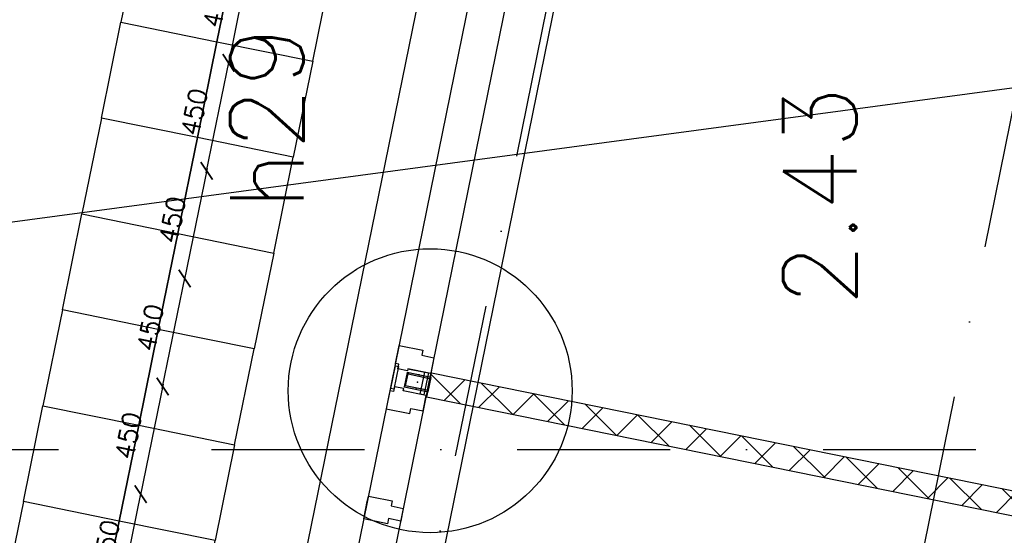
# Model space of a CAD drawing. Extents: x -33346 to 151546, y -8083 to 129543.
# Tile 19 of 68: x 17417 to 21442, y 42297 to 44405. Entities that reach past the tile are written whole.
import ezdxf

# ---------------------------------------------------------------- set-up
doc = ezdxf.new("R2010")
doc.units = 0
doc.header["$LTSCALE"] = 50
doc.header["$MEASUREMENT"] = 0
doc.header["$PDSIZE"] = -1
doc.linetypes.add('HIDDEN', pattern=[9.375, 6.25, -3.125])
doc.linetypes.add('XREF2$0$DASHDOT', pattern=[25, 12.5, -6.25, 0, -6.25])
doc.layers.get('0').update_dxf_attribs({"linetype": 'CONTINUOUS'})
doc.layers.get('DEFPOINTS').update_dxf_attribs({"linetype": 'CONTINUOUS'})
for name, color, linetype in [('_DETAILNUMMERS', 4, 'CONTINUOUS'), ('_DETAILNUMMERSTEKST', 4, 'CONTINUOUS'), ('A--01A1_ACEER', 1, 'CONTINUOUS'), ('A--A22--_F123-', 9, 'CONTINUOUS'), ('A--A28--_F-2--', 7, 'CONTINUOUS'), ('A--L21D2_BUITENWAND', 2, 'CONTINUOUS'), ('A--L22--_F-2--', 7, 'CONTINUOUS'), ('A--L22A1_BINNENWAND', 1, 'CONTINUOUS'), ('A--L22A2_BINNENWAND', 2, 'CONTINUOUS'), ('A--L27A1_DAKEN', 1, 'CONTINUOUS'), ('A--L28--', 7, 'CONTINUOUS'), ('A--L28--_F-2--', 7, 'CONTINUOUS'), ('A--L31--', 2, 'CONTINUOUS'), ('A--L31A1_BUITENKOZIJN', 1, 'CONTINUOUS'), ('A--L32--', 7, 'CONTINUOUS'), ('A--M$1A-_F123-', 1, 'CONTINUOUS'), ('A--T$1A-_F123-_RNR', 4, 'CONTINUOUS'), ('A--T01A-70_TEKST', 5, 'CONTINUOUS'), ('X--LR---_CP', 7, 'CONTINUOUS'), ('XREF2$0$A--L$7A-_STRAMIEN', 1, 'XREF2$0$DASHDOT'), ('XREF2$0$A--T$7A8-_STRAMIEN', 8, 'XREF2$0$DASHDOT')]:
    doc.layers.add(name, color=color, linetype=linetype)
doc.styles.add('ALFA-0_25', font='ROMANS')
doc.styles.add('HIEMSTRA', font='romans.shx')
doc.dimstyles.new('BEILEN', dxfattribs={"dimscale": 40, "dimtxt": 2.5, "dimasz": 2, "dimexe": 0.3, "dimexo": 0.3, "dimgap": 2, "dimtad": 1, "dimdec": 0, "dimzin": 0, "dimtxsty": 'HIEMSTRA', "dimblk1": 'OBLIQUE', "dimblk2": 'OBLIQUE', "dimsah": 1, "dimcen": -0.09, "dimdle": 0.3, "dimse1": 1, "dimclrd": 2, "dimclre": 2, "dimclrt": 3, "dimazin": 3, "dimtfac": 1, "dimtdec": 4, "dimtofl": 0, "dimtmove": 0, "dimatfit": 3, "dimtvp": 625, "dimtolj": 1, "dimtzin": 0})
doc.dimstyles.get("Standard").update_dxf_attribs({"dimscale": 40, "dimtxt": 2.5, "dimasz": 2, "dimexe": 0.3, "dimexo": 0.3, "dimgap": 2, "dimtad": 1, "dimdec": 0, "dimzin": 0, "dimtxsty": 'HIEMSTRA', "dimblk1": 'OBLIQUE', "dimblk2": 'OBLIQUE', "dimsah": 1, "dimcen": -0.09, "dimdle": 0.3, "dimse1": 1, "dimclrd": 2, "dimclre": 2, "dimclrt": 3, "dimazin": 3, "dimtfac": 1, "dimtdec": 4, "dimtofl": 0, "dimtmove": 0, "dimatfit": 3, "dimtvp": 625, "dimtolj": 1, "dimtzin": 0})

# ---------------------------------------------------------------- blocks, each defined once
blk = doc.blocks.new('*U842')
at = {"layer": 'A--A22--_F123-', "linetype": 'CONTINUOUS'}
h = blk.add_hatch(dxfattribs=at)
h.set_pattern_fill('ALFAKRS', color=256, scale=120, style=0)
h.set_pattern_definition([(45, (-19090.27, -42911.58), (-84.8528, 84.8528), []), (135, (-19090.27, -42911.58), (-84.8528, -84.8528), [])])
h.paths.add_polyline_path([(0, 0), (9.9, 49), (5525.6, -1069.3), (5515.7, -1118.3), (5456.7, -1157.4), (-9.9, -49)])
at = {"layer": 'A--L22--_F-2--', "color": 2, "linetype": 'CONTINUOUS'}
for points in [[(0, 0), (9.9, 49), (5525.6, -1069.3), (5525.6, -1069.3)], [(0, 0), (-9.9, -49), (5456.7, -1157.4), (5456.7, -1157.4)]]:
    blk.add_lwpolyline(points, dxfattribs=at)
blk = doc.blocks.new('XREF2')
at = {"layer": 'XREF2$0$A--L$7A-_STRAMIEN'}
for p, q in [((-38410.733, 89013.047), (-64231.371, -37744.184)), ((-44567.212, 68559.429), (-66142.131, -37354.959))]:
    blk.add_line(p, q, dxfattribs=at)
at = {"layer": 'XREF2$0$A--T$7A8-_STRAMIEN', "color": 8}
blk.add_line((-66167.142, 10400), (-540.602, 10400), dxfattribs=at)
blk = doc.blocks.new('_OBLIQUE')
at = {"color": 0, "linetype": 'BYBLOCK'}
blk.add_line((-0.5, -0.5), (0.5, 0.5), dxfattribs=at)
blk = doc.blocks.new('*D176')
at = {"color": 2, "linetype": 'BYBLOCK'}
for p, q in [((25198.3, 44215), (19908.1, 45293.1)), ((19908.4, 45234.1), (19922.3, 45302.4))]:
    blk.add_line(p, q, dxfattribs=at)
at = {"layer": 'DEFPOINTS', "color": 0, "linetype": 'BYBLOCK'}
for p in [(19919.9, 45290.7), (19906, 45222.3), (25172.6, 44149.1)]:
    blk.add_point(p, dxfattribs=at)
at = {"color": 2, "linetype": 'BYBLOCK', "xscale": 80, "yscale": 80, "zscale": 80}
for p, rotation in [((19919.9, 45290.7), 168.4821346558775), ((25186.5, 44217.4), 348.4821346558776)]:
    blk.add_blockref('_OBLIQUE', p, dxfattribs=dict(at, rotation=rotation))
at = {"color": 3, "linetype": 'BYBLOCK', "insert": (22579.2, 44881.4), "char_height": 100, "attachment_point": 5, "rotation": 348.4821, "style": 'HIEMSTRA'}
blk.add_mtext('\\A1;5375', dxfattribs=at)
blk = doc.blocks.new('*D412')
at = {"color": 2, "linetype": 'BYBLOCK'}
blk.add_line((20754.7, 5487.3), (3399, 3157.2), dxfattribs=at)
at = {"layer": 'DEFPOINTS', "color": 0, "linetype": 'BYBLOCK'}
for p in [(20742.8, 5485.7), (3410.9, 3158.8), (3410.9, 3158.8)]:
    blk.add_point(p, dxfattribs=at)
at = {"color": 2, "linetype": 'BYBLOCK', "xscale": 80, "yscale": 80, "zscale": 80}
for p, rotation in [((20742.8, 5485.7), 7.646762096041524), ((3410.9, 3158.8), 187.6467620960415)]:
    blk.add_blockref('_OBLIQUE', p, dxfattribs=dict(at, rotation=rotation))
at = {"color": 3, "linetype": 'BYBLOCK', "insert": (12059.6, 4451.1), "char_height": 100, "attachment_point": 5, "rotation": 7.6468, "style": 'HIEMSTRA'}
blk.add_mtext('\\A1;17487', dxfattribs=at)
blk = doc.blocks.new('MERK_A3')
at = {"layer": 'A--01A1_ACEER'}
blk.add_line((227.2, 1597.8), (296.7, 1583.6), dxfattribs=at)
at = {"layer": 'A--L31--', "color": 2, "linetype": 'CONTINUOUS'}
for p, q in [((517.9, 3280.6), (536.7, 3372.7)), ((548.4, 3370.3), (529.7, 3278.2)), ((536.7, 3372.7), (548.4, 3370.3)), ((586.4, 3361.6), (656, 3347.4)), ((637.6, 3257.2), (656, 3347.4)), ((670.7, 3344.4), (652.4, 3254.2)), ((656, 3347.4), (670.7, 3344.4)), ((529.7, 3278.2), (517.9, 3280.6)), ((652.4, 3254.2), (637.6, 3257.2)), ((158.6, 1516.8), (177.4, 1609)), ((189.1, 1606.6), (170.4, 1514.4)), ((177.4, 1609), (189.1, 1606.6)), ((278.4, 1493.5), (296.7, 1583.6)), ((311.4, 1580.7), (293.1, 1490.5)), ((296.7, 1583.6), (311.4, 1580.7)), ((170.4, 1514.4), (158.6, 1516.8)), ((293.1, 1490.5), (278.4, 1493.5))]:
    blk.add_line(p, q, dxfattribs=at)
for points in [[(984.3, 4831.9), (971.3, 4768.3), (921.3, 4778.4), (917.1, 4757.9), (820.1, 4777.6), (834.7, 4849.2), (849.4, 4846.2), (853.8, 4867.7), (892, 4859.9), (890.2, 4851.1)], [(774.2, 3804.5), (784.7, 3856.4), (734.8, 3866.6), (739, 3887.2), (641.9, 3906.9), (627.4, 3835.4), (623, 3813.8), (637.7, 3810.9), (720, 3794.1), (724.2, 3814.7)], [(550.7, 3456.6), (647.7, 3436.8), (643.5, 3416.3), (693.5, 3406.1), (680.5, 3342.4), (586.4, 3361.6), (584.6, 3352.8), (546.4, 3360.5), (550.4, 3380.1), (535.7, 3383.1)], [(498, 3197.9), (595, 3178.2), (599.2, 3198.7), (649.2, 3188.6), (662.1, 3252.2), (568.1, 3271.4), (569.9, 3280.2), (531.7, 3288), (527.7, 3268.4), (513, 3271.4)], [(191.4, 1692.8), (288.4, 1673.1), (284.2, 1652.5), (334.2, 1642.3), (321.2, 1578.7), (227.2, 1597.8), (225.4, 1589), (187.1, 1596.8), (191.1, 1616.4), (176.4, 1619.4)], [(138.7, 1434.2), (235.7, 1414.4), (239.9, 1435), (289.9, 1424.8), (302.9, 1488.5), (208.8, 1507.6), (210.6, 1516.5), (172.4, 1524.2), (168.4, 1504.7), (153.7, 1507.6)], [(209, 1026.4), (198.4, 974.5), (148.4, 984.7), (144.2, 964.1), (47.2, 983.8), (61.8, 1055.4), (66.2, 1076.9), (80.9, 1073.9), (163.2, 1057.2), (159, 1036.6)], [(0, 0), (13, 63.7), (-37, 73.9), (-32.8, 94.4), (-129.8, 114.2), (-144.4, 42.7), (-129.7, 39.7), (-134.1, 18.1), (-95.9, 10.3), (-94.1, 19.2)]]:
    blk.add_lwpolyline(points, close=True, dxfattribs=at)
at = {"layer": 'A--L31A1_BUITENKOZIJN'}
for p, q in [((819, 4777.9), (-129.8, 114.2)), ((970.2, 4768.6), (13, 63.7))]:
    blk.add_line(p, q, dxfattribs=at)
at = {"layer": 'X--LR---_CP', "linetype": 'CONTINUOUS'}
blk.add_point((0, 0), dxfattribs=at)
blk = doc.blocks.new('*D340')
at = {"color": 1, "linetype": 'BYBLOCK'}
blk.add_line((18362.6, 44678), (18269.2, 44219.4), dxfattribs=at)
at = {"layer": 'DEFPOINTS', "color": 0, "linetype": 'BYBLOCK'}
for p in [(18360.8, 44669.1), (18271, 44228.2), (18271, 44228.2)]:
    blk.add_point(p, dxfattribs=at)
at = {"color": 1, "linetype": 'BYBLOCK', "xscale": 60, "yscale": 60, "zscale": 60}
for p, rotation in [((18360.8, 44669.1), 78.48258066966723), ((18271, 44228.2), 258.4825806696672)]:
    blk.add_blockref('_OBLIQUE', p, dxfattribs=dict(at, rotation=rotation))
at = {"color": 2, "linetype": 'BYBLOCK', "insert": (18220.4, 44468.1), "char_height": 75, "attachment_point": 5, "rotation": 78.4826, "style": 'HIEMSTRA'}
blk.add_mtext('\\A1;450', dxfattribs=at)
blk = doc.blocks.new('*D341')
at = {"color": 1, "linetype": 'BYBLOCK'}
blk.add_line((18179.3, 43778.5), (18272.8, 44237.1), dxfattribs=at)
at = {"layer": 'DEFPOINTS', "color": 0, "linetype": 'BYBLOCK'}
for p in [(18271, 44228.2), (18271, 44228.2), (18181.1, 43787.3)]:
    blk.add_point(p, dxfattribs=at)
at = {"color": 1, "linetype": 'BYBLOCK', "xscale": 60, "yscale": 60, "zscale": 60}
for p, rotation in [((18271, 44228.2), 78.47516133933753), ((18181.1, 43787.3), 258.4751613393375)]:
    blk.add_blockref('_OBLIQUE', p, dxfattribs=dict(at, rotation=rotation))
at = {"color": 2, "linetype": 'BYBLOCK', "insert": (18130.5, 44027.2), "char_height": 75, "attachment_point": 5, "rotation": 78.4752, "style": 'HIEMSTRA'}
blk.add_mtext('\\A1;450', dxfattribs=at)
blk = doc.blocks.new('*D342')
at = {"color": 1, "linetype": 'BYBLOCK'}
blk.add_line((17999.7, 42896.6), (18093.1, 43355.2), dxfattribs=at)
at = {"layer": 'DEFPOINTS', "color": 0, "linetype": 'BYBLOCK'}
for p in [(18091.3, 43346.4), (18091.3, 43346.4), (18001.4, 42905.4)]:
    blk.add_point(p, dxfattribs=at)
at = {"color": 1, "linetype": 'BYBLOCK', "xscale": 60, "yscale": 60, "zscale": 60}
for p, rotation in [((18091.3, 43346.4), 78.48258066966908), ((18001.4, 42905.4), 258.4825806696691)]:
    blk.add_blockref('_OBLIQUE', p, dxfattribs=dict(at, rotation=rotation))
at = {"color": 2, "linetype": 'BYBLOCK', "insert": (17950.8, 43145.4), "char_height": 75, "attachment_point": 5, "rotation": 78.4826, "style": 'HIEMSTRA'}
blk.add_mtext('\\A1;450', dxfattribs=at)
blk = doc.blocks.new('*D343')
at = {"color": 1, "linetype": 'BYBLOCK'}
blk.add_line((18182.9, 43796.1), (18089.5, 43337.5), dxfattribs=at)
at = {"layer": 'DEFPOINTS', "color": 0, "linetype": 'BYBLOCK'}
for p in [(18181.1, 43787.3), (18091.3, 43346.4), (18091.3, 43346.4)]:
    blk.add_point(p, dxfattribs=at)
at = {"color": 1, "linetype": 'BYBLOCK', "xscale": 60, "yscale": 60, "zscale": 60}
for p, rotation in [((18181.1, 43787.3), 78.49000000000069), ((18091.3, 43346.4), 258.4900000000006)]:
    blk.add_blockref('_OBLIQUE', p, dxfattribs=dict(at, rotation=rotation))
at = {"color": 2, "linetype": 'BYBLOCK', "insert": (18040.7, 43586.3), "char_height": 75, "attachment_point": 5, "rotation": 78.49, "style": 'HIEMSTRA'}
blk.add_mtext('\\A1;450', dxfattribs=at)
blk = doc.blocks.new('*D344')
at = {"color": 1, "linetype": 'BYBLOCK'}
blk.add_line((18003.2, 42914.2), (17909.8, 42455.6), dxfattribs=at)
at = {"layer": 'DEFPOINTS', "color": 0, "linetype": 'BYBLOCK'}
for p in [(18001.4, 42905.4), (17911.6, 42464.5), (17911.6, 42464.5)]:
    blk.add_point(p, dxfattribs=at)
at = {"color": 1, "linetype": 'BYBLOCK', "xscale": 60, "yscale": 60, "zscale": 60}
for p, rotation in [((18001.4, 42905.4), 78.4825806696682), ((17911.6, 42464.5), 258.4825806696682)]:
    blk.add_blockref('_OBLIQUE', p, dxfattribs=dict(at, rotation=rotation))
at = {"color": 2, "linetype": 'BYBLOCK', "insert": (17861, 42704.4), "char_height": 75, "attachment_point": 5, "rotation": 78.4826, "style": 'HIEMSTRA'}
blk.add_mtext('\\A1;450', dxfattribs=at)
blk = doc.blocks.new('*D345')
at = {"color": 1, "linetype": 'BYBLOCK'}
blk.add_line((17819.9, 42014.7), (17913.4, 42473.3), dxfattribs=at)
at = {"layer": 'DEFPOINTS', "color": 0, "linetype": 'BYBLOCK'}
for p in [(17911.6, 42464.5), (17911.6, 42464.5), (17821.7, 42023.6)]:
    blk.add_point(p, dxfattribs=at)
at = {"color": 1, "linetype": 'BYBLOCK', "xscale": 60, "yscale": 60, "zscale": 60}
for p, rotation in [((17911.6, 42464.5), 78.47516133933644), ((17821.7, 42023.6), 258.4751613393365)]:
    blk.add_blockref('_OBLIQUE', p, dxfattribs=dict(at, rotation=rotation))
at = {"color": 2, "linetype": 'BYBLOCK', "insert": (17771.1, 42263.5), "char_height": 75, "attachment_point": 5, "rotation": 78.4752, "style": 'HIEMSTRA'}
blk.add_mtext('\\A1;450', dxfattribs=at)
blk = doc.blocks.new('Q020580-')
at = {"layer": 'A--A28--_F-2--', "color": 3, "linetype": 'CONTINUOUS'}
for points in [[(-25, 45.1), (-30, -49.9), (-30, 50.1)], [(-25, 45.1), (-30, 50.1), (30, 50.1)], [(-25, 45.1), (-25, -44.9), (-30, -49.9)], [(30, 50.1), (25, 45.1), (-25, 45.1)], [(30, 50.1), (30, -49.9), (25, 45.1)], [(30, -49.9), (25, -44.9), (25, 45.1)], [(30, -49.9), (-30, -49.9), (-25, -44.9)], [(30, -49.9), (-25, -44.9), (25, -44.9)]]:
    blk.add_solid(points, dxfattribs=at)
at = {"layer": 'A--L28--_F-2--', "color": 3, "linetype": 'CONTINUOUS'}
blk.add_lwpolyline([(-30, -49.9), (-25, -44.9), (-25, 45.1), (25, 45.1), (25, -44.9), (-25, -44.9), (-30, -49.9), (30, -49.9), (30, 50.1), (-30, 50.1)], close=True, dxfattribs=at)
at = {"layer": 'X--LR---_CP', "color": 4, "linetype": 'CONTINUOUS'}
for p in [(-30, 0.1), (0, 0), (30, 0.1)]:
    blk.add_point(p, dxfattribs=at)
blk = doc.blocks.new('A$C7EB76395')
at = {"layer": 'A--M$1A-_F123-', "linetype": 'CONTINUOUS'}
dim = blk.add_aligned_dim(p1=(20742.8, 5485.7), p2=(3410.9, 3158.8), distance=0, dimstyle='BEILEN', override={"dimcen": -0.09}, dxfattribs=at)
dim.commit()
dim.dimension.update_dxf_attribs({"geometry": '*D412', "text_midpoint": (12059.6, 4451.1)})

msp = doc.modelspace()

# ---------------------------------------------------------------- linework, layer by layer
at = {"layer": '_DETAILNUMMERS'}
msp.add_circle((19095, 42887.8), 580.4, dxfattribs=at)
at = {"layer": 'A--L21D2_BUITENWAND'}
msp.add_line((18430.9, 41458.7), (21212.1, 55115.2), dxfattribs=at)
at = {"layer": 'A--L22A1_BINNENWAND'}
for points in [[(17910.9, 44786.4), (17831.1, 44394.4), (18223, 44314.6), (18302.8, 44706.6)], [(18302.8, 44706.6), (18223, 44314.6), (18615, 44234.8), (18694.8, 44626.8)], [(17751.2, 44002.5), (17831.1, 44394.4), (18223, 44314.6), (18143.2, 43922.7)], [(18143.2, 43922.7), (18223, 44314.6), (18615, 44234.8), (18535.2, 43842.9)], [(17751.2, 44002.5), (17671.4, 43610.5), (18063.4, 43530.7), (18143.2, 43922.7)], [(18143.2, 43922.7), (18063.4, 43530.7), (18455.3, 43450.9), (18535.2, 43842.9)], [(17591.6, 43218.6), (17671.4, 43610.5), (18063.4, 43530.7), (17983.6, 43138.8)], [(17983.6, 43138.8), (18063.4, 43530.7), (18455.3, 43450.9), (18375.5, 43058.9)], [(17591.6, 43218.6), (17511.8, 42826.6), (17903.7, 42746.8), (17983.6, 43138.8)], [(17983.6, 43138.8), (17903.7, 42746.8), (18295.7, 42667), (18375.5, 43058.9)], [(17432, 42434.7), (17511.8, 42826.6), (17903.7, 42746.8), (17823.9, 42354.9)], [(17823.9, 42354.9), (17903.7, 42746.8), (18295.7, 42667), (18215.9, 42275)], [(17432, 42434.7), (17352.2, 42042.7), (17744.1, 41962.9), (17823.9, 42354.9)], [(17823.9, 42354.9), (17744.1, 41962.9), (18136.1, 41883.1), (18215.9, 42275)]]:
    msp.add_lwpolyline(points, close=True, dxfattribs=at)
at = {"layer": 'A--L22A2_BINNENWAND'}
msp.add_line((18956.7, 41282.2), (19964.7, 46230.6, 1), dxfattribs=at)
at = {"layer": 'A--L27A1_DAKEN'}
msp.add_lwpolyline([(17807.2, 44936.5, 0, 0, 0), (16819.5, 40086, 0, 200, 0), (16879.4, 40380, 0, 0, 0)], format="xyseb", dxfattribs=at)

# ---------------------------------------------------------------- block references
at = {"linetype": 'CONTINUOUS'}
msp.add_blockref('A$C7EB76395', (12673.6, 40243.1), dxfattribs=at)
at = {"layer": 'A--L28--', "linetype": 'CONTINUOUS', "rotation": 258.4862903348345}
msp.add_blockref('Q020580-', (19043.4, 42923), dxfattribs=at)
at = {"layer": 'A--L31--', "linetype": 'HIDDEN', "rotation": 2.158273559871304e-12}
msp.add_blockref('MERK_A3', (18776.2, 41380.2), dxfattribs=at)
at = {"layer": 'A--L32--', "linetype": 'CONTINUOUS'}
msp.add_blockref('*U842', (19090.3, 42911.6), dxfattribs=at)
at = {"layer": 'A--T01A-70_TEKST', "color": 4}
msp.add_blockref('XREF2', (75617.3, 32246.9), dxfattribs=at)

# ---------------------------------------------------------------- texts
at = {"layer": '_DETAILNUMMERSTEKST', "style": 'ALFA-0_25'}
msp.add_text('h29', height=300, rotation=90, dxfattribs=at).set_placement((18577.3, 43625.5))
at = {"layer": 'A--T$1A-_F123-_RNR', "style": 'ALFA-0_25'}
msp.add_text('2.43', height=300, rotation=90, dxfattribs=at).set_placement((20837.6, 43233.1))

# ---------------------------------------------------------------- dimensions: what is measured, and where the dimension line sits
at = {"layer": 'A--M$1A-_F123-', "linetype": 'CONTINUOUS'}
dim = msp.add_aligned_dim(p1=(25172.6, 44149.1), p2=(19906, 45222.3), distance=-69.7, dimstyle='STANDARD', dxfattribs=at)
dim.commit()
dim.dimension.update_dxf_attribs({"geometry": '*D176', "text_midpoint": (22579.2, 44881.4)})
for p1, p2, picture, middle in [((18360.8, 44669.1), (18271, 44228.2), '*D340', (18220.4, 44468.1)), ((18181.1, 43787.3), (18271, 44228.2), '*D341', (18130.5, 44027.2)), ((18181.1, 43787.3), (18091.3, 43346.4), '*D343', (18040.7, 43586.3)), ((18001.4, 42905.4), (18091.3, 43346.4), '*D342', (17950.8, 43145.4)), ((18001.4, 42905.4), (17911.6, 42464.5), '*D344', (17861, 42704.4)), ((17821.7, 42023.6), (17911.6, 42464.5), '*D345', (17771.1, 42263.5))]:
    dim = msp.add_aligned_dim(p1=p1, p2=p2, distance=0, dimstyle='STANDARD', override={"dimscale": 30, "dimclrd": 1, "dimclre": 1, "dimclrt": 2}, dxfattribs=at)
    dim.commit()
    dim.dimension.update_dxf_attribs({"geometry": picture, "text_midpoint": middle})

doc.saveas('drawing.dxf')
